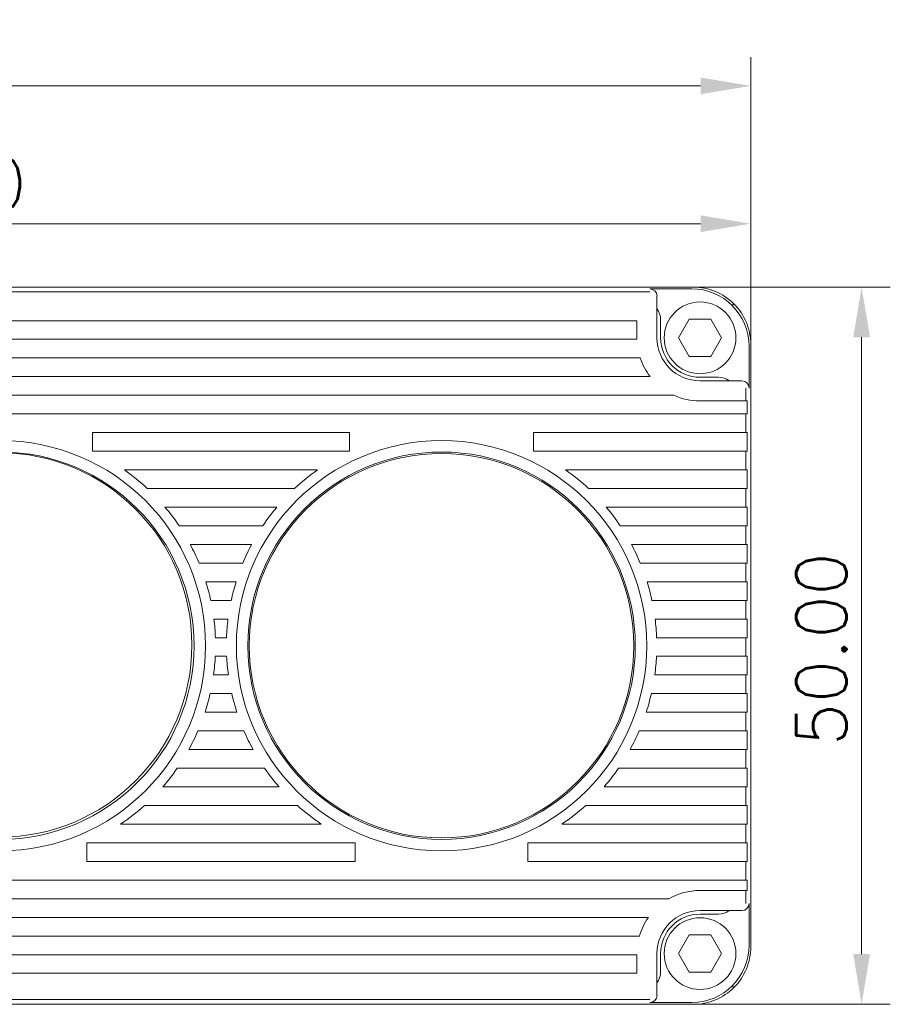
# Model space of a CAD drawing. Header units: millimetres. Extents: x 0 to 420, y 0 to 297.
# Tile 16 of 46: x 154 to 214, y 122 to 191. Entities that reach past the tile are written whole.
import ezdxf

# ---------------------------------------------------------------- set-up
doc = ezdxf.new("R2010")
doc.units = ezdxf.units.MM
doc.layers.add('1', color=7, linetype='Continuous', true_color=0xffffff)
doc.layers.add('171', color=7, linetype='Continuous', true_color=0xffffff)
doc.styles.add('blockfont', font='simplex.shx')
doc.dimstyles.get("Standard").update_dxf_attribs({"dimtxt": 3.5, "dimasz": 3.5, "dimexe": 0.18, "dimexo": 0.0625, "dimgap": 1, "dimtad": 1, "dimtih": 1, "dimtoh": 1, "dimzin": 0, "dimdsep": 46, "dimtxsty": 'Standard', "dimcen": 0.09, "dimclrt": 5, "dimadec": 0, "dimazin": 0, "dimtfac": 1, "dimtofl": 0, "dimtmove": 0, "dimatfit": 3, "dimfxl": 1, "dimtolj": 1, "dimtzin": 0, "dimarcsym": 0})

# ---------------------------------------------------------------- blocks, each defined once
blk = doc.blocks.new('_U2')
at = {"layer": '171', "color": 124, "linetype": 'Continuous', "lineweight": 13, "transparency": 16777216}
for p, q in [((86.515, 168.014), (86.515, 178.429)), ((204.515, 168.015), (204.515, 178.429))]:
    blk.add_line(p, q, dxfattribs=at)
at = {"layer": '171', "color": 250, "linetype": 'Continuous', "lineweight": 13, "transparency": 16777216}
blk.add_line((90.015, 176.429), (201.015, 176.429), dxfattribs=at)
at = {"layer": '171', "color": 250, "linetype": 'Continuous', "lineweight": 18, "transparency": 16777216}
for points in [[(90.015, 177.013), (90.015, 175.846), (86.515, 176.429)], [(201.015, 177.013), (201.015, 175.846), (204.515, 176.429)]]:
    blk.add_solid(points, dxfattribs=at)
at = {"layer": 'Defpoints', "color": 0, "linetype": 'Continuous', "lineweight": 18, "transparency": 16777216}
for p in [(204.515, 176.429), (86.515, 168.014), (204.515, 168.015)]:
    blk.add_point(p, dxfattribs=at)
at = {"layer": '171', "color": 250, "linetype": 'Continuous', "lineweight": 13, "transparency": 16777216, "insert": (137.515, 180.979), "char_height": 3.5, "attachment_point": 1, "style": 'blockfont'}
blk.add_mtext('\\A1;118.00', dxfattribs=at)
blk = doc.blocks.new('_U5')
at = {"layer": '171', "color": 124, "linetype": 'Continuous', "lineweight": 13, "transparency": 16777216}
for p, q in [((200.518, 172.01), (214.238, 172.01)), ((200.515, 122.01), (214.238, 122.01))]:
    blk.add_line(p, q, dxfattribs=at)
at = {"layer": '171', "color": 250, "linetype": 'Continuous', "lineweight": 13, "transparency": 16777216}
blk.add_line((212.238, 168.51), (212.238, 125.51), dxfattribs=at)
at = {"layer": '171', "color": 250, "linetype": 'Continuous', "lineweight": 18, "transparency": 16777216}
for points in [[(211.655, 168.51), (212.822, 168.51), (212.238, 172.01)], [(211.655, 125.51), (212.822, 125.51), (212.238, 122.01)]]:
    blk.add_solid(points, dxfattribs=at)
at = {"layer": 'Defpoints', "color": 0, "linetype": 'Continuous', "lineweight": 18, "transparency": 16777216}
for p in [(200.518, 172.01), (200.515, 122.01), (212.238, 122.01)]:
    blk.add_point(p, dxfattribs=at)
at = {"layer": '171', "color": 250, "linetype": 'Continuous', "lineweight": 13, "transparency": 16777216, "insert": (207.688, 140.01), "char_height": 3.5, "attachment_point": 1, "rotation": 90, "style": 'blockfont'}
blk.add_mtext('\\A1;50.00', dxfattribs=at)
blk = doc.blocks.new('_U10')
at = {"color": 124, "linetype": 'Continuous', "lineweight": 13, "transparency": 16777216}
for p, q in [((79.315, 140.51), (79.315, 188.041)), ((204.515, 168.015), (204.515, 188.041))]:
    blk.add_line(p, q, dxfattribs=at)
at = {"color": 250, "linetype": 'Continuous', "lineweight": 13, "transparency": 16777216}
blk.add_line((82.815, 186.041), (201.015, 186.041), dxfattribs=at)
at = {"color": 250, "linetype": 'Continuous', "lineweight": 18, "transparency": 16777216}
for points in [[(82.815, 186.624), (82.815, 185.457), (79.315, 186.041)], [(201.015, 186.624), (201.015, 185.457), (204.515, 186.041)]]:
    blk.add_solid(points, dxfattribs=at)
at = {"layer": 'Defpoints', "color": 0, "linetype": 'Continuous', "lineweight": 18, "transparency": 16777216}
for p in [(204.515, 186.041), (204.515, 168.015), (79.315, 140.51)]:
    blk.add_point(p, dxfattribs=at)
at = {"color": 250, "linetype": 'Continuous', "lineweight": 13, "transparency": 16777216, "insert": (133.582, 190.591), "char_height": 3.5, "attachment_point": 1, "style": 'blockfont'}
blk.add_mtext('\\A1;125.20', dxfattribs=at)

msp = doc.modelspace()

# ---------------------------------------------------------------- linework, layer by layer
at = {"layer": '1', "color": 250, "linetype": 'Continuous', "lineweight": 18}
for p, q in [((200.518, 172.01), (90.515, 172.01)), ((197.479, 171.889), (200.4, 171.889)), ((197.979, 171.244), (197.979, 171.388)), ((197.979, 170.246), (197.979, 171.244)), ((197.979, 168.474), (197.979, 170.246)), ((94.45, 169.67), (196.579, 169.67)), ((196.579, 169.67), (196.579, 168.474)), ((198.229, 169.76), (198.229, 168.474)), ((200.229, 169.773), (199.479, 168.474)), ((201.729, 169.773), (200.229, 169.773)), ((202.479, 168.474), (201.729, 169.773)), ((94.449, 168.37), (196.581, 168.37)), ((199.479, 168.474), (200.229, 167.175)), ((201.729, 167.175), (202.479, 168.474)), ((204.394, 167.895), (204.394, 164.974)), ((204.515, 126.006), (204.515, 168.01)), ((94.22, 167.07), (196.809, 167.07)), ((200.229, 167.175), (201.729, 167.175)), ((197.509, 165.77), (93.521, 165.77)), ((200.979, 165.724), (202.265, 165.724)), ((202.751, 165.474), (200.979, 165.474)), ((203.749, 165.474), (202.751, 165.474)), ((203.894, 165.474), (203.749, 165.474)), ((91.874, 164.47), (199.156, 164.47)), ((200.979, 164.074), (202.751, 164.074)), ((204.249, 164.074), (202.751, 164.074)), ((204.253, 164.074), (204.249, 164.074)), ((204.253, 163.17), (204.253, 164.074)), ((202.751, 163.17), (88.279, 163.17)), ((202.751, 163.17), (204.249, 163.17)), ((204.249, 163.17), (204.253, 163.17)), ((158.628, 160.57), (158.628, 161.87)), ((158.628, 161.87), (176.552, 161.87)), ((176.552, 161.87), (176.552, 160.57)), ((189.378, 161.87), (202.751, 161.87)), ((189.378, 160.57), (189.378, 161.87)), ((204.249, 161.87), (202.751, 161.87)), ((204.253, 161.87), (204.249, 161.87)), ((204.253, 160.57), (204.253, 161.87)), ((158.628, 160.57), (176.552, 160.57)), ((189.378, 160.57), (202.751, 160.57)), ((202.751, 160.57), (204.249, 160.57)), ((204.249, 160.57), (204.253, 160.57)), ((160.857, 159.27), (174.322, 159.27)), ((191.607, 159.27), (202.751, 159.27)), ((204.249, 159.27), (202.751, 159.27)), ((204.249, 159.27), (204.253, 159.27)), ((204.253, 157.97), (204.253, 159.27)), ((162.456, 157.97), (172.724, 157.97)), ((193.206, 157.97), (202.751, 157.97)), ((202.751, 157.97), (204.249, 157.97)), ((204.249, 157.97), (204.253, 157.97)), ((163.69, 156.67), (171.489, 156.67)), ((194.44, 156.67), (202.751, 156.67)), ((204.249, 156.67), (202.751, 156.67)), ((204.249, 156.67), (204.253, 156.67)), ((204.253, 155.37), (204.253, 156.67)), ((164.669, 155.37), (170.51, 155.37)), ((195.419, 155.37), (202.751, 155.37)), ((202.751, 155.37), (204.249, 155.37)), ((204.249, 155.37), (204.253, 155.37)), ((165.449, 154.07), (169.73, 154.07)), ((196.199, 154.07), (202.751, 154.07)), ((204.249, 154.07), (202.751, 154.07)), ((204.249, 154.07), (204.253, 154.07)), ((204.253, 152.77), (204.253, 154.07)), ((166.065, 152.77), (169.115, 152.77)), ((196.815, 152.77), (202.751, 152.77)), ((202.751, 152.77), (204.249, 152.77)), ((204.249, 152.77), (204.253, 152.77)), ((166.536, 151.47), (168.643, 151.47)), ((197.286, 151.47), (202.751, 151.47)), ((204.249, 151.47), (202.751, 151.47)), ((204.249, 151.47), (204.253, 151.47)), ((204.253, 150.17), (204.253, 151.47)), ((166.878, 150.17), (168.301, 150.17)), ((197.628, 150.17), (202.751, 150.17)), ((202.751, 150.17), (204.249, 150.17)), ((204.249, 150.17), (204.253, 150.17)), ((167.099, 148.87), (168.081, 148.87)), ((197.849, 148.87), (202.751, 148.87)), ((204.249, 148.87), (202.751, 148.87)), ((204.249, 148.87), (204.253, 148.87)), ((204.253, 147.57), (204.253, 148.87)), ((167.204, 147.57), (167.975, 147.57)), ((197.954, 147.57), (202.751, 147.57)), ((202.751, 147.57), (204.249, 147.57)), ((204.249, 147.57), (204.253, 147.57)), ((167.197, 146.27), (167.983, 146.27)), ((197.947, 146.27), (202.751, 146.27)), ((204.249, 146.27), (202.751, 146.27)), ((204.249, 146.27), (204.253, 146.27)), ((204.253, 144.97), (204.253, 146.27)), ((167.075, 144.97), (168.104, 144.97)), ((197.825, 144.97), (202.751, 144.97)), ((202.751, 144.97), (204.249, 144.97)), ((204.249, 144.97), (204.253, 144.97)), ((166.838, 143.67), (168.341, 143.67)), ((197.588, 143.67), (202.751, 143.67)), ((204.249, 143.67), (202.751, 143.67)), ((204.249, 143.67), (204.253, 143.67)), ((204.253, 142.37), (204.253, 143.67)), ((166.479, 142.37), (168.7, 142.37)), ((197.229, 142.37), (202.751, 142.37)), ((202.751, 142.37), (204.249, 142.37)), ((204.249, 142.37), (204.253, 142.37)), ((165.989, 141.07), (169.191, 141.07)), ((196.739, 141.07), (202.751, 141.07)), ((204.249, 141.07), (202.751, 141.07)), ((204.249, 141.07), (204.253, 141.07)), ((204.253, 139.77), (204.253, 141.07)), ((165.352, 139.77), (169.828, 139.77)), ((196.102, 139.77), (202.751, 139.77)), ((202.751, 139.77), (204.249, 139.77)), ((204.249, 139.77), (204.253, 139.77)), ((164.546, 138.47), (170.633, 138.47)), ((195.296, 138.47), (202.751, 138.47)), ((204.249, 138.47), (202.751, 138.47)), ((204.249, 138.47), (204.253, 138.47)), ((204.253, 137.17), (204.253, 138.47)), ((163.536, 137.17), (171.643, 137.17)), ((194.286, 137.17), (202.751, 137.17)), ((202.751, 137.17), (204.249, 137.17)), ((204.249, 137.17), (204.253, 137.17)), ((162.26, 135.87), (172.92, 135.87)), ((193.01, 135.87), (202.751, 135.87)), ((204.249, 135.87), (202.751, 135.87)), ((204.249, 135.87), (204.253, 135.87)), ((204.253, 134.57), (204.253, 135.87)), ((160.596, 134.57), (174.583, 134.57)), ((191.346, 134.57), (202.751, 134.57)), ((202.751, 134.57), (204.249, 134.57)), ((204.249, 134.57), (204.253, 134.57)), ((158.232, 133.27), (176.947, 133.27)), ((158.232, 131.97), (158.232, 133.27)), ((176.947, 133.27), (176.947, 131.97)), ((188.982, 133.27), (202.751, 133.27)), ((188.982, 131.97), (188.982, 133.27)), ((204.249, 133.27), (202.751, 133.27)), ((204.249, 133.27), (204.253, 133.27)), ((204.253, 131.97), (204.253, 133.27)), ((176.947, 131.97), (158.232, 131.97)), ((202.751, 131.97), (188.982, 131.97)), ((202.751, 131.97), (204.249, 131.97)), ((204.253, 131.97), (204.249, 131.97)), ((88.279, 130.67), (202.751, 130.67)), ((204.249, 130.67), (202.751, 130.67)), ((204.249, 130.67), (204.253, 130.67)), ((204.253, 129.945), (204.253, 130.67)), ((202.751, 129.945), (200.979, 129.945)), ((202.751, 129.945), (204.249, 129.945)), ((204.253, 129.945), (204.249, 129.945)), ((198.804, 129.37), (92.226, 129.37)), ((200.979, 128.545), (202.751, 128.545)), ((202.751, 128.545), (203.749, 128.545)), ((203.749, 128.545), (203.894, 128.545)), ((204.394, 129.045), (204.394, 126.125)), ((93.654, 128.07), (197.376, 128.07)), ((202.265, 128.295), (200.979, 128.295)), ((196.753, 126.77), (94.277, 126.77)), ((199.479, 125.545), (200.229, 126.844)), ((200.229, 126.844), (201.729, 126.844)), ((201.729, 126.844), (202.479, 125.545)), ((94.45, 125.47), (196.579, 125.47)), ((196.579, 125.47), (196.579, 124.17)), ((197.979, 123.774), (197.979, 125.545)), ((198.229, 125.545), (198.229, 124.26)), ((200.229, 124.246), (199.479, 125.545)), ((202.479, 125.545), (201.729, 124.246)), ((201.729, 124.246), (200.229, 124.246)), ((94.45, 124.17), (196.579, 124.17)), ((197.979, 122.775), (197.979, 123.774)), ((197.979, 122.631), (197.979, 122.775)), ((90.511, 122.01), (200.515, 122.01)), ((200.4, 122.13), (197.479, 122.13))]:
    msp.add_line(p, q, dxfattribs=at)
at = {"layer": '1', "color": 250, "linetype": 'Continuous', "lineweight": 13}
for p, q in [((197.479, 171.669), (93.55, 171.669)), ((197.979, 171.248), (197.979, 171.388)), ((197.979, 168.474), (197.979, 170.246)), ((203.225, 170.72), (203.343, 170.838)), ((202.751, 165.474), (200.979, 165.474)), ((203.894, 165.474), (203.753, 165.474)), ((204.174, 164.974), (204.174, 164.074)), ((204.174, 163.17), (204.174, 161.87)), ((204.174, 159.27), (204.174, 160.57)), ((204.174, 156.67), (204.174, 157.97)), ((204.174, 154.07), (204.174, 155.37)), ((204.174, 151.47), (204.174, 152.77)), ((204.174, 148.87), (204.174, 150.17)), ((204.174, 146.27), (204.174, 147.57)), ((204.174, 144.97), (204.174, 143.67)), ((204.174, 142.37), (204.174, 141.07)), ((204.174, 139.77), (204.174, 138.47)), ((204.174, 137.17), (204.174, 135.87)), ((204.174, 134.57), (204.174, 133.27)), ((204.174, 131.97), (204.174, 130.67)), ((204.174, 129.945), (204.174, 129.045)), ((200.979, 128.545), (202.751, 128.545)), ((203.753, 128.545), (203.894, 128.545)), ((197.979, 123.774), (197.979, 125.545)), ((203.343, 123.181), (203.225, 123.3)), ((93.55, 122.35), (197.479, 122.35)), ((197.979, 122.631), (197.979, 122.771))]:
    msp.add_line(p, q, dxfattribs=at)
for centre, radius, start, end in [((200.979, 168.474), 2.5, 0, 180), ((200.979, 168.474), 3, 180, 270), ((200.979, 168.474), 2.5, 180, 0), ((200.979, 125.545), 3, 90, 180), ((200.979, 125.545), 2.5, 0, 180), ((200.979, 125.545), 2.5, 0, 180)]:
    msp.add_arc(centre, radius, start, end, dxfattribs=at)
at = {"layer": '1', "color": 250, "linetype": 'Continuous', "lineweight": 18}
for centre, radius, start, end in [((200.979, 168.474), 2.5, 0, 180), ((196.979, 169.76), 1.25, 0, 36.8699), ((200.979, 168.474), 4.4, 180, 181.36046), ((200.979, 168.474), 3, 180, 270), ((200.979, 168.474), 2.75, 180, 270), ((200.979, 168.474), 2.5, 180, 0), ((200.515, 168.01), 4, 0, 0.07852), ((200.979, 168.474), 4.4, 198.61436, 217.92659), ((202.265, 164.474), 1.25, 53.1301, 90), ((200.979, 168.474), 4.4, 245.51999, 270), ((152.215, 147.01), 14.3, 270, 90), ((182.965, 147.01), 14.3, 0, 180), ((152.165, 147.06), 13.4, 270, 90), ((152.215, 147.01), 13.5, 270, 90), ((182.965, 147.01), 13.5, 0, 180), ((182.965, 147.01), 13.4, 0, 180), ((152.215, 147.01), 15, 46.94231, 54.81873), ((182.965, 147.01), 15, 125.18127, 133.05769), ((182.965, 147.01), 15, 46.94231, 54.81873), ((152.215, 147.01), 15, 33.87158, 40.09074), ((182.965, 147.01), 15, 139.90926, 146.12842), ((182.965, 147.01), 15, 33.87158, 40.09074), ((152.215, 147.01), 15, 22.58167, 28.07758), ((182.965, 147.01), 15, 151.92242, 157.41833), ((182.965, 147.01), 15, 22.58167, 28.07758), ((152.215, 147.01), 15, 12.16142, 17.29751), ((182.965, 147.01), 15, 162.70249, 167.83858), ((182.965, 147.01), 15, 12.16142, 17.29751), ((152.215, 147.01), 15, 2.13954, 7.12301), ((182.965, 147.01), 15, 172.87699, 177.86046), ((182.965, 147.01), 15, 2.13954, 7.12301), ((182.965, 147.01), 14.3, 180, 0), ((182.965, 147.01), 13.5, 180, 0), ((182.965, 147.01), 13.4, 180, 0), ((152.215, 147.01), 15, 352.18355, 357.17226), ((182.965, 147.01), 15, 182.82774, 187.81645), ((182.965, 147.01), 15, 352.18355, 357.17226), ((152.215, 147.01), 15, 341.98094, 347.13429), ((182.965, 147.01), 15, 192.86571, 198.01906), ((182.965, 147.01), 15, 341.98094, 347.13429), ((152.215, 147.01), 15, 331.14029, 336.67164), ((182.965, 147.01), 15, 203.32836, 208.85971), ((182.965, 147.01), 15, 331.14029, 336.67164), ((152.215, 147.01), 15, 319.00448, 325.29625), ((182.965, 147.01), 15, 214.70375, 220.99552), ((182.965, 147.01), 15, 319.00448, 325.29625), ((152.215, 147.01), 15, 303.96968, 312.04093), ((182.965, 147.01), 15, 227.95907, 236.03032), ((182.965, 147.01), 15, 303.96968, 312.04093), ((200.979, 125.545), 4.4, 90, 119.63456), ((200.979, 125.545), 3, 90, 180), ((202.265, 129.545), 1.25, 270, 306.8699), ((200.979, 125.545), 4.4, 144.9884, 163.84196), ((200.979, 125.545), 2.75, 90, 180), ((200.979, 125.545), 2.5, 0, 180), ((200.979, 125.545), 2.5, 180, 0), ((196.979, 124.26), 1.25, 323.1301, 0), ((200.515, 126.01), 4, 270, 270.07852)]:
    msp.add_arc(centre, radius, start, end, dxfattribs=at)
for centre, major_axis, ratio, start_param, end_param in [((197.479, 171.388), (0, 0.501), 0.99863, 4.712389, 6.283185), ((200.389, 167.884), (2.836, 2.836), 0.997265, 5.499157, 7.067214), ((203.894, 164.974), (-0.501, 0), 0.99863, 3.141593, 4.712389), ((203.894, 129.045), (0.501, 0), 0.99863, 4.712389, 6.283185), ((200.389, 126.136), (2.836, -2.836), 0.997265, 5.499157, 7.067214), ((197.479, 122.631), (0, 0.501), 0.99863, 3.141593, 4.712389)]:
    msp.add_ellipse(centre, major_axis=major_axis, ratio=ratio, start_param=start_param, end_param=end_param, dxfattribs=at)
for points in [[(200.519, 172.01), (201.042, 172.009), (201.564, 171.905), (202.53, 171.504), (202.973, 171.208), (203.712, 170.469), (204.009, 170.026), (204.41, 169.06), (204.514, 168.538), (204.515, 168.015)], [(204.515, 126.006), (204.514, 125.483), (204.41, 124.96), (204.009, 123.994), (203.713, 123.551), (202.974, 122.812), (202.531, 122.516), (201.566, 122.115), (201.043, 122.01), (200.52, 122.01)]]:
    msp.add_open_spline(points, degree=3, knots=[0, 0, 0, 0, 0.25, 0.25, 0.5, 0.5, 0.75, 0.75, 1, 1, 1, 1], dxfattribs=at)

# ---------------------------------------------------------------- dimensions: what is measured, and where the dimension line sits
at = {"color": 250, "linetype": 'Continuous', "lineweight": 13}
dim = msp.add_linear_dim(base=(204.515, 186.041), p1=(79.315, 140.51), p2=(204.515, 168.015), dimstyle='Standard', override={"dimtxt": 3.5, "dimasz": 3.5, "dimexe": 2, "dimexo": 0, "dimgap": 1.05, "dimtad": 1, "dimtih": 1, "dimtoh": 0, "dimdec": 2, "dimlfac": 1, "dimdsep": 46, "dimlunit": 2, "dimtxsty": 'blockfont', "dimsah": 1, "dimse1": 0, "dimse2": 0, "dimsd1": 0, "dimsd2": 0, "dimclrd": 250, "dimclre": 124, "dimclrt": 250, "dimtol": 0, "dimtm": -0.1, "dimtfac": 0.571429, "dimtdec": 2, "dimtofl": 1, "dimtmove": 0, "dimatfit": 2, "dimlwd": 13, "dimlwe": 13}, dxfattribs=at)
dim.commit()
dim.dimension.update_dxf_attribs({"geometry": '_U10', "text_midpoint": (141.915, 186.041), "dimtype": 160})
at = {"layer": '171', "color": 250, "linetype": 'Continuous', "lineweight": 13}
dim = msp.add_linear_dim(base=(204.515, 176.429), p1=(86.515, 168.014), p2=(204.515, 168.015), dimstyle='Standard', override={"dimtxt": 3.5, "dimasz": 3.5, "dimexe": 2, "dimexo": 0, "dimgap": 1.05, "dimtad": 1, "dimtih": 1, "dimtoh": 0, "dimdec": 2, "dimlfac": 1, "dimdsep": 46, "dimlunit": 2, "dimtxsty": 'blockfont', "dimsah": 1, "dimse1": 0, "dimse2": 0, "dimsd1": 0, "dimsd2": 0, "dimclrd": 250, "dimclre": 124, "dimclrt": 250, "dimtol": 0, "dimtm": -0.1, "dimtfac": 0.571429, "dimtdec": 2, "dimtofl": 1, "dimtmove": 0, "dimatfit": 2, "dimlwd": 13, "dimlwe": 13}, dxfattribs=at)
dim.commit()
dim.dimension.update_dxf_attribs({"geometry": '_U2', "text_midpoint": (145.515, 176.429), "dimtype": 160})
dim = msp.add_linear_dim(base=(212.238, 122.01), p1=(200.518, 172.01), p2=(200.515, 122.01), angle=90, dimstyle='Standard', override={"dimtxt": 3.5, "dimasz": 3.5, "dimexe": 2, "dimexo": 0, "dimgap": 1.05, "dimtad": 1, "dimtih": 0, "dimtoh": 0, "dimdec": 2, "dimlfac": 1, "dimdsep": 46, "dimlunit": 2, "dimtxsty": 'blockfont', "dimsah": 1, "dimse1": 0, "dimse2": 0, "dimsd1": 0, "dimsd2": 0, "dimclrd": 250, "dimclre": 124, "dimclrt": 250, "dimtol": 0, "dimtm": -0.1, "dimtfac": 0.571429, "dimtdec": 2, "dimtofl": 1, "dimtmove": 0, "dimatfit": 2, "dimlwd": 13, "dimlwe": 13}, dxfattribs=at)
dim.commit()
dim.dimension.update_dxf_attribs({"geometry": '_U5', "text_midpoint": (212.238, 147.01), "dimtype": 160})

doc.saveas('drawing.dxf')
